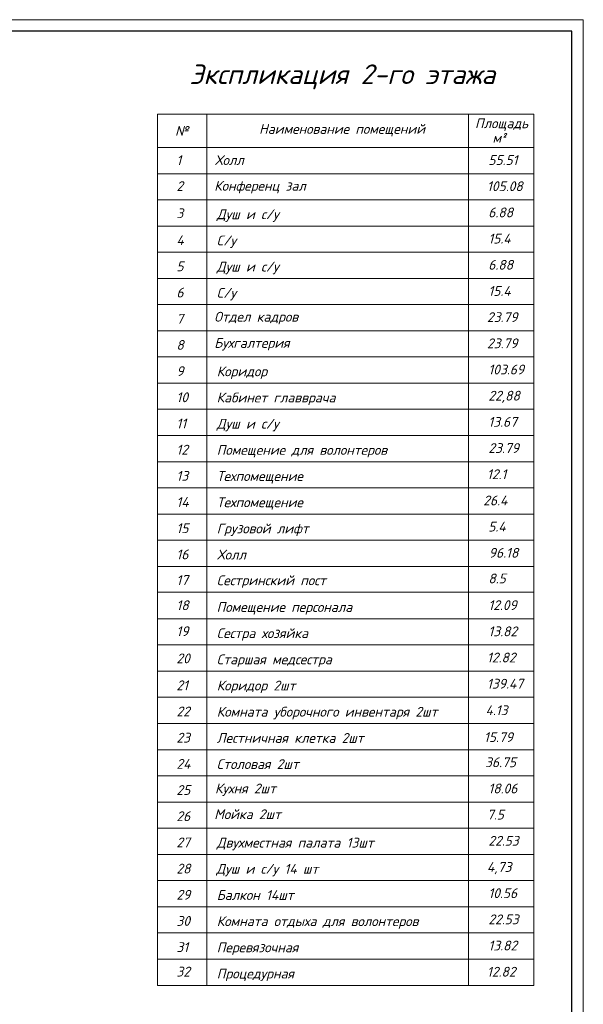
# Model space of a CAD drawing. Header units: millimetres. Extents: x 473009 to 2502882, y 456217 to 1153743.
# Tile 122 of 124: x 2168141 to 2192698, y 496679 to 539567. Entities that reach past the tile are written whole.
import ezdxf

# ---------------------------------------------------------------- set-up
doc = ezdxf.new("R2010")
doc.units = ezdxf.units.MM
doc.layers.add('ЭМ', color=240, linetype='Continuous', lineweight=20)
doc.styles.add('style Ecuper', font='isocpeui.ttf', dxfattribs={"height": 220})
doc.styles.add('ГОСТ 300', font='isocpeui.ttf', dxfattribs={"height": 250})

# ---------------------------------------------------------------- blocks, each defined once
blk = doc.blocks.new('1231234431252433')
at = {"layer": 'ЭМ', "color": 0, "lineweight": 20, "ltscale": 0.5}
blk.add_lwpolyline([(287242, 187022), (413342, 187022), (413342, 269622), (287242, 269622)], close=True, dxfattribs=at)
at = {"layer": 'ЭМ', "color": 0, "lineweight": 30, "ltscale": 0.5}
blk.add_lwpolyline([(289242, 187522), (412842, 187522), (412842, 269122), (289242, 269122)], close=True, dxfattribs=at)

msp = doc.modelspace()

# ---------------------------------------------------------------- linework, layer by layer
at = {"color": 0, "lineweight": 9}
for p, q in [((2174149.7, 535458), (2174149.7, 497505)), ((2174149.7, 535458), (2190544.1, 535458)), ((2176288.1, 535458), (2176288.1, 497505)), ((2187692.9, 535458), (2187692.9, 497505)), ((2190544.1, 497505), (2190544.1, 535458)), ((2174149.7, 534000.3), (2190544.1, 534000.3)), ((2174149.7, 532859.8), (2190544.1, 532859.8)), ((2174149.7, 531719.4), (2190544.1, 531719.4)), ((2174149.7, 530578.9), (2190544.1, 530578.9)), ((2174149.7, 529438.4), (2190544.1, 529438.4)), ((2174149.7, 528297.9), (2190544.1, 528297.9)), ((2174149.7, 527157.4), (2190544.1, 527157.4)), ((2174149.7, 526017), (2190544.1, 526017)), ((2174149.7, 524876.5), (2190544.1, 524876.5)), ((2174149.7, 523736), (2190544.1, 523736)), ((2174149.7, 522595.5), (2190544.1, 522595.5)), ((2174149.7, 521455), (2190544.1, 521455)), ((2174149.7, 520314.6), (2190544.1, 520314.6)), ((2174149.7, 519174.1), (2190544.1, 519174.1)), ((2174149.7, 518033.6), (2190544.1, 518033.6)), ((2174149.7, 516893.1), (2190544.1, 516893.1)), ((2174149.7, 515752.6), (2190544.1, 515752.6)), ((2174149.7, 514634.8), (2190544.1, 514634.8)), ((2174149.7, 514634.8), (2190544.1, 514634.8)), ((2174149.7, 513471.7), (2190544.1, 513471.7)), ((2174149.7, 512331.2), (2190544.1, 512331.2)), ((2174149.7, 511190.7), (2190544.1, 511190.7)), ((2174149.7, 510050.2), (2190544.1, 510050.2)), ((2174149.7, 508909.8), (2190544.1, 508909.8)), ((2174149.7, 507769.3), (2190544.1, 507769.3)), ((2174149.7, 506628.8), (2190544.1, 506628.8)), ((2174149.7, 505488.3), (2190544.1, 505488.3)), ((2174149.7, 504347.8), (2190544.1, 504347.8)), ((2174149.7, 503207.4), (2190544.1, 503207.4)), ((2174149.7, 502066.9), (2190544.1, 502066.9)), ((2174149.7, 500926.4), (2190544.1, 500926.4)), ((2174149.7, 499785.9), (2190544.1, 499785.9)), ((2174149.7, 498645.4), (2190544.1, 498645.4)), ((2174149.7, 497505), (2190544.1, 497505))]:
    msp.add_line(p, q, dxfattribs=at)

# ---------------------------------------------------------------- block references
at = {"lineweight": 50}
msp.add_blockref('1231234431252433', (1779356.4, 269944.8), dxfattribs=at)

# ---------------------------------------------------------------- texts
at = {"color": 7, "style": 'style Ecuper'}
msp.add_text('Экспликация 2-го этажа', height=855.36, dxfattribs=at).set_placement((2175537.8, 536764.5))
at = {"style": 'ГОСТ 300'}
for s, height, p in [('Площадь', 427.68, (2187977.5, 534840.2)), ('№', 427.7, (2174911, 534508)), ('Наименование помещений', 427.68, (2178571.5, 534594.5)), ('м²', 427.68, (2188739.3, 534204.6)), ('1', 427.7, (2174969.1, 533233.3)), ('Холл', 427.68, (2176650.5, 533239)), ('55.51', 427.68, (2188560, 533239)), ('2', 427.7, (2174969.1, 532103)), ('Конференц зал', 427.68, (2176616.6, 532116.4)), ('105.08', 427.68, (2188500, 532098.5)), ('6.88', 427.68, (2188556.1, 530958.1)), ('3', 427.7, (2174969.1, 530920.8)), ('Душ и с/у', 427.68, (2176726.5, 530877.4)), ('4', 427.7, (2174969.1, 529748.1)), ('С/у', 427.68, (2176726.2, 529737)), ('15.4', 427.68, (2188560, 529817.6)), ('5', 427.7, (2174969.1, 528607.6)), ('Душ и с/у', 427.68, (2176726.5, 528596.5)), ('6.88', 427.68, (2188556.1, 528677.1)), ('15.4', 427.68, (2188560, 527536.6)), ('6', 427.7, (2174969.1, 527467.1)), ('С/у', 427.68, (2176726.2, 527456)), ('7', 427.7, (2174969.1, 526326.6)), ('Отдел кадров', 427.68, (2176616.6, 526414)), ('23.79', 427.68, (2188500, 526396.1)), ('8', 427.7, (2174969.1, 525186.1)), ('Бухгалтерия', 427.68, (2176616.6, 525273.5)), ('23.79', 427.68, (2188500, 525255.7)), ('103.69', 427.68, (2188559.3, 524115.2)), ('9', 427.7, (2174969.1, 524045.7)), ('Коридор', 427.68, (2176726.5, 524034.6)), ('10', 427.68, (2174969.1, 522905.2)), ('Кабинет главврача', 427.68, (2176720.4, 522894.1)), ('22,88', 427.68, (2188559.3, 522974.7)), ('11', 427.68, (2174969.1, 521764.7)), ('Душ и с/у', 427.68, (2176726.5, 521753.6)), ('13.67', 427.68, (2188556.1, 521834.2)), ('23.79', 427.68, (2188560, 520693.7)), ('12', 427.68, (2174969.1, 520624.2)), ('Помещение для волонтеров', 427.68, (2176726.2, 520613.1)), ('13', 427.68, (2174969.1, 519483.7)), ('Техпомещение', 427.68, (2176726.2, 519472.6)), ('12.1', 427.68, (2188500, 519553.3)), ('14', 427.68, (2174969.1, 518343.3)), ('Техпомещение', 427.68, (2176726.5, 518332.2)), ('26.4', 427.68, (2188339, 518412.8)), ('Грузовой лифт', 427.68, (2176726.5, 517191.7)), ('5.4', 427.68, (2188556.1, 517272.3)), ('15', 427.68, (2174969.1, 517202.8)), ('16', 427.68, (2174969.1, 516062.3)), ('Холл', 427.68, (2176743.7, 516051.2)), ('96.18', 427.68, (2188579.1, 516131.8)), ('17', 427.68, (2174969.1, 514944.5)), ('Сестринский пост', 427.68, (2176726.5, 514933.4)), ('8.5', 427.68, (2188559.3, 515014)), ('18', 427.68, (2174969.1, 513845.2)), ('12.09', 427.68, (2188559.3, 513850.9)), ('Помещение персонала', 427.68, (2176720.4, 513770.2)), ('19', 427.68, (2174969.1, 512714.8)), ('Сестра хозяйка', 427.68, (2176726.2, 512629.8)), ('13.82', 427.68, (2188560, 512710.4)), ('20', 427.68, (2174969.1, 511532.6)), ('Старшая медсестра', 427.68, (2176726.2, 511489.3)), ('12.82', 427.68, (2188500, 511569.9)), ('21', 427.68, (2174969.1, 510359.9)), ('139.47', 427.68, (2188500, 510429.4)), ('Коридор 2шт', 427.68, (2176726.5, 510348.8)), ('22', 427.68, (2174969.1, 509219.4)), ('Комната уборочного инвентаря 2шт', 427.68, (2176726.2, 509208.3)), ('4.13', 427.68, (2188436.2, 509273.8)), ('23', 427.68, (2174969.1, 508078.9)), ('Лестничная клетка 2шт', 427.68, (2176726.5, 508067.8)), ('15.79', 427.68, (2188366.8, 508101.8)), ('24', 427.68, (2174969.1, 506938.5)), ('36.75', 427.68, (2188416.4, 507008)), ('Столовая 2шт', 427.68, (2176725.9, 506927.4)), ('25', 427.68, (2174969.1, 505798)), ('Кухня 2шт', 427.68, (2176650.5, 505867.5)), ('18.06', 427.68, (2188560, 505867.5)), ('26', 427.68, (2174969.1, 504657.5)), ('Мойка 2шт', 427.68, (2176616.6, 504744.8)), ('7.5', 427.68, (2188500, 504727)), ('27', 427.68, (2174969.1, 503517)), ('Двухместная палата 13шт', 427.68, (2176726.5, 503505.9)), ('22.53', 427.68, (2188560, 503586.5)), ('28', 427.68, (2174969.1, 502376.5)), ('Душ и с/у 14 шт', 427.68, (2176706.1, 502365.4)), ('4,73', 427.68, (2188500, 502446.1)), ('29', 427.68, (2174969.1, 501236.1)), ('Балкон 14шт', 427.68, (2176726.5, 501225)), ('10.56', 427.68, (2188560, 501305.6)), ('30', 427.68, (2174969.1, 500095.6)), ('Комната отдыха для волонтеров', 427.68, (2176726.5, 500084.5)), ('22.53', 427.68, (2188560, 500165.1)), ('31', 427.68, (2174969.1, 498955.1)), ('Перевязочная', 427.68, (2176726.2, 498944)), ('13.82', 427.68, (2188560, 499024.6)), ('32', 427.68, (2174969.1, 497888.6)), ('Процедурная', 427.68, (2176726.2, 497803.5)), ('12.82', 427.68, (2188500, 497884.1))]:
    msp.add_text(s, height=height, dxfattribs=at).set_placement(p)

doc.saveas('drawing.dxf')
